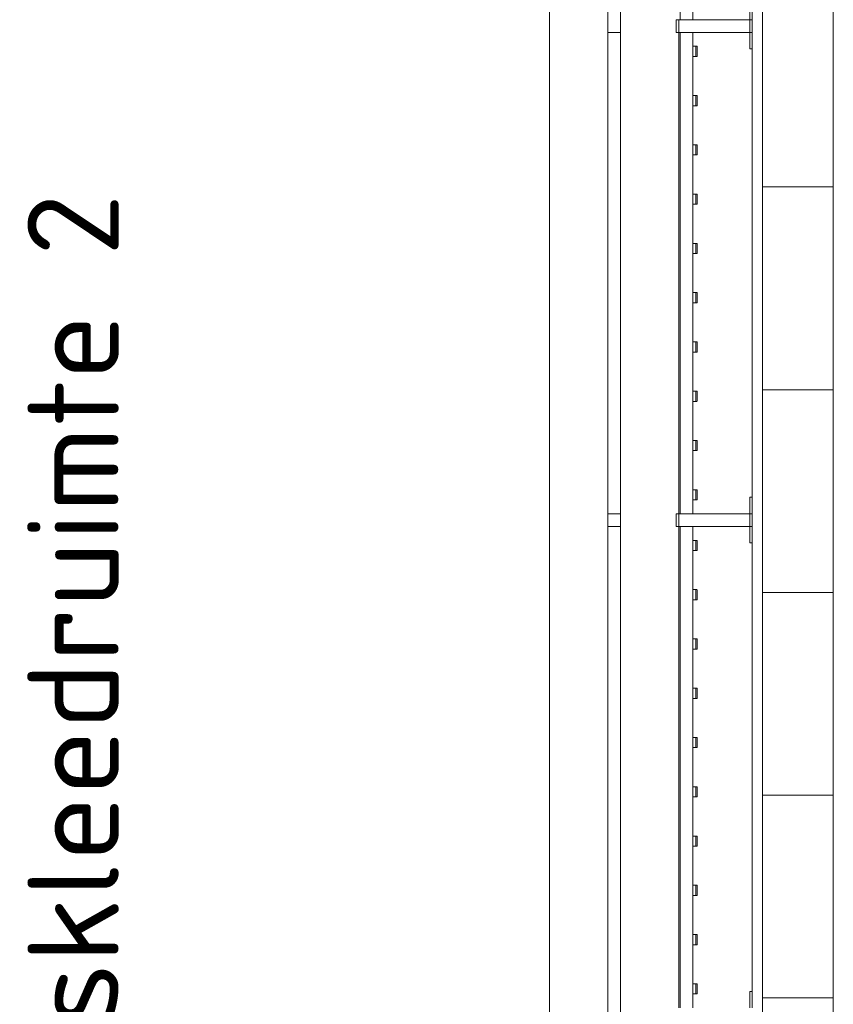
# Model space of a CAD drawing. Header units: millimetres. Extents: x 2016 to 102618, y -16590 to 68005.
# Tile 170 of 256: x 74964 to 76570, y 18237 to 20180. Entities that reach past the tile are written whole.
import ezdxf

# ---------------------------------------------------------------- set-up
doc = ezdxf.new("R2010")
doc.units = ezdxf.units.MM
for name, color, linetype, lineweight in [('A-AREA-IDEN', 2, 'Continuous', 9), ('A-WALL', 113, 'Continuous', 13), ('A-WALL-FNSH', 113, 'Continuous', 25), ('A-WALL-PATT', 111, 'Continuous', 25), ('I-FURN', 30, 'Continuous', 13)]:
    doc.layers.add(name, color=color, linetype=linetype, lineweight=lineweight)
doc.styles.add('ISOCPEUR_2', font='isocpeur.ttf', dxfattribs={"height": 180})

# ---------------------------------------------------------------- blocks, each defined once
blk = doc.blocks.new('79_VCS_FU_zitbank_kleedkamers - 79_VCS_FU_zitbank_kleedkamers-V7-00 Begane grond')
at = {"layer": 'I-FURN'}
for p, q in [((5080, -5.1), (5112.5, -5.1)), ((5112.5, -5), (5112.5, 0)), ((5137.5, 0), (5112.5, 0)), ((5112.5, -145), (5112.5, -5)), ((5137.5, -5), (5112.5, -5)), ((5137.5, 0), (5137.5, -5)), ((5137.5, -5), (5137.5, -145)), ((5137.5, -5.1), (5170, -5.1)), ((5170, -5.1), (5170, 0)), ((6055, 0), (6055, -5.1)), ((6055, -5.1), (6087.5, -5.1)), ((6087.5, -5), (6087.5, 0)), ((6112.5, 0), (6087.5, 0)), ((6087.5, -145), (6087.5, -5)), ((6112.5, -5), (6087.5, -5)), ((6112.5, 0), (6112.5, -5)), ((6112.5, -5), (6112.5, -145)), ((6112.5, -5.1), (6145, -5.1)), ((6145, -5.1), (6145, 0)), ((7030, 0), (7030, -5.1)), ((7030, -5.1), (7062.5, -5.1)), ((5165, -110.5), (5165, -109.5)), ((5165, -110.7), (5165, -116.5)), ((5184, -108.5), (5166, -108.5)), ((5166, -111.5), (5184, -111.5)), ((5185, -109.5), (5185, -110.5)), ((5185, -116.5), (5185, -110.8)), ((5262.2, -110.5), (5262.2, -109.5)), ((5262.2, -110.7), (5262.2, -116.5)), ((5281.3, -108.5), (5263.2, -108.5)), ((5263.2, -111.5), (5281.3, -111.5)), ((5282.2, -109.5), (5282.2, -110.5)), ((5282.2, -116.5), (5282.2, -110.8)), ((5359.4, -110.5), (5359.4, -109.5)), ((5359.4, -110.7), (5359.4, -116.5)), ((5378.5, -108.5), (5360.4, -108.5)), ((5360.4, -111.5), (5378.5, -111.5)), ((5379.4, -109.5), (5379.4, -110.5)), ((5379.4, -116.5), (5379.4, -110.8)), ((5456.7, -110.5), (5456.7, -109.5)), ((5456.7, -110.7), (5456.7, -116.5)), ((5475.7, -108.5), (5457.6, -108.5)), ((5457.7, -111.5), (5475.7, -111.5)), ((5476.7, -109.5), (5476.7, -110.5)), ((5476.7, -116.5), (5476.7, -110.8)), ((5553.9, -110.5), (5553.9, -109.5)), ((5553.9, -110.7), (5553.9, -116.5)), ((5572.9, -108.5), (5554.9, -108.5)), ((5554.9, -111.5), (5572.9, -111.5)), ((5573.9, -109.5), (5573.9, -110.5)), ((5573.9, -116.5), (5573.9, -110.8)), ((5651.1, -110.5), (5651.1, -109.5)), ((5651.1, -110.7), (5651.1, -116.5)), ((5670.1, -108.5), (5652.1, -108.5)), ((5652.1, -111.5), (5670.1, -111.5)), ((5671.1, -109.5), (5671.1, -110.5)), ((5671.1, -116.5), (5671.1, -110.8)), ((5748.3, -110.5), (5748.3, -109.5)), ((5748.3, -110.7), (5748.3, -116.5)), ((5767.4, -108.5), (5749.3, -108.5)), ((5749.3, -111.5), (5767.4, -111.5)), ((5768.3, -109.5), (5768.3, -110.5)), ((5768.3, -116.5), (5768.3, -110.8)), ((5845.6, -110.5), (5845.6, -109.5)), ((5845.6, -110.7), (5845.6, -116.5)), ((5864.6, -108.5), (5846.5, -108.5)), ((5846.6, -111.5), (5864.6, -111.5)), ((5865.6, -109.5), (5865.6, -110.5)), ((5865.6, -116.5), (5865.6, -110.8)), ((5942.8, -110.5), (5942.8, -109.5)), ((5942.8, -110.7), (5942.8, -116.5)), ((5961.8, -108.5), (5943.8, -108.5)), ((5943.8, -111.5), (5961.8, -111.5)), ((5962.8, -109.5), (5962.8, -110.5)), ((5962.8, -116.5), (5962.8, -110.8)), ((6040, -110.5), (6040, -109.5)), ((6040, -110.7), (6040, -116.5)), ((6059, -108.5), (6041, -108.5)), ((6041, -111.5), (6059, -111.5)), ((6060, -109.5), (6060, -110.5)), ((6060, -116.5), (6060, -110.8)), ((6140, -110.5), (6140, -109.5)), ((6140, -110.7), (6140, -116.5)), ((6159, -108.5), (6141, -108.5)), ((6141, -111.5), (6159, -111.5)), ((6160, -109.5), (6160, -110.5)), ((6160, -116.5), (6160, -110.8)), ((6237.2, -110.5), (6237.2, -109.5)), ((6237.2, -110.7), (6237.2, -116.5)), ((6256.3, -108.5), (6238.2, -108.5)), ((6238.2, -111.5), (6256.3, -111.5)), ((6257.2, -109.5), (6257.2, -110.5)), ((6257.2, -116.5), (6257.2, -110.8)), ((6334.4, -110.5), (6334.4, -109.5)), ((6334.4, -110.7), (6334.4, -116.5)), ((6353.5, -108.5), (6335.4, -108.5)), ((6335.4, -111.5), (6353.5, -111.5)), ((6354.4, -109.5), (6354.4, -110.5)), ((6354.4, -116.5), (6354.4, -110.8)), ((6431.7, -110.5), (6431.7, -109.5)), ((6431.7, -110.7), (6431.7, -116.5)), ((6450.7, -108.5), (6432.6, -108.5)), ((6432.7, -111.5), (6450.7, -111.5)), ((6451.7, -109.5), (6451.7, -110.5)), ((6451.7, -116.5), (6451.7, -110.8)), ((6528.9, -110.5), (6528.9, -109.5)), ((6528.9, -110.7), (6528.9, -116.5)), ((6547.9, -108.5), (6529.9, -108.5)), ((6529.9, -111.5), (6547.9, -111.5)), ((6548.9, -109.5), (6548.9, -110.5)), ((6548.9, -116.5), (6548.9, -110.8)), ((6626.1, -110.5), (6626.1, -109.5)), ((6626.1, -110.7), (6626.1, -116.5)), ((6645.1, -108.5), (6627.1, -108.5)), ((6627.1, -111.5), (6645.1, -111.5)), ((6646.1, -109.5), (6646.1, -110.5)), ((6646.1, -116.5), (6646.1, -110.8)), ((6723.3, -110.5), (6723.3, -109.5)), ((6723.3, -110.7), (6723.3, -116.5)), ((6742.4, -108.5), (6724.3, -108.5)), ((6724.3, -111.5), (6742.4, -111.5)), ((6743.3, -109.5), (6743.3, -110.5)), ((6743.3, -116.5), (6743.3, -110.8)), ((6820.6, -110.5), (6820.6, -109.5)), ((6820.6, -110.7), (6820.6, -116.5)), ((6839.6, -108.5), (6821.5, -108.5)), ((6821.6, -111.5), (6839.6, -111.5)), ((6840.6, -109.5), (6840.6, -110.5)), ((6840.6, -116.5), (6840.6, -110.8)), ((6917.8, -110.5), (6917.8, -109.5)), ((6917.8, -110.7), (6917.8, -116.5)), ((6936.8, -108.5), (6918.8, -108.5)), ((6918.8, -111.5), (6936.8, -111.5)), ((6937.8, -109.5), (6937.8, -110.5)), ((6937.8, -116.5), (6937.8, -110.8)), ((7015, -110.5), (7015, -109.5)), ((7015, -110.7), (7015, -116.5)), ((7034, -108.5), (7016, -108.5)), ((7016, -111.5), (7034, -111.5)), ((7035, -109.5), (7035, -110.5)), ((7035, -116.5), (7035, -110.8)), ((4162.5, -117.5), (5112.5, -117.5)), ((5137.5, -117.5), (6087.5, -117.5)), ((6112.5, -117.5), (7062.5, -117.5)), ((5112.5, -142.5), (4162.5, -142.5)), ((5112.5, -150), (5112.5, -145)), ((5137.5, -145), (5112.5, -145)), ((5137.5, -145), (5112.5, -145)), ((5137.5, -150), (5112.5, -150)), ((6087.5, -142.5), (5137.5, -142.5)), ((5137.5, -145), (5137.5, -150)), ((6087.5, -145), (5137.5, -145)), ((6087.5, -150), (6087.5, -145)), ((6112.5, -145), (6087.5, -145)), ((6112.5, -145), (6087.5, -145)), ((6112.5, -150), (6087.5, -150)), ((7062.5, -142.5), (6112.5, -142.5)), ((6112.5, -145), (6112.5, -150)), ((7062.5, -145), (6112.5, -145)), ((50, -260), (8250, -260)), ((5137.5, -259.6), (5137.5, -285.2)), ((6087.5, -285.2), (6087.5, -259.7)), ((6112.5, -259.7), (6112.5, -285.2)), ((8250, -285), (50, -285)), ((50, -400), (8250, -400))]:
    blk.add_line(p, q, dxfattribs=at)
at = {"layer": 'I-FURN', "flags": 128}
for points in [[(5165, -117.5), (5165, -117.4), (5165, -117.3), (5165, -117.2), (5165, -117.1), (5165, -117), (5165, -117), (5165, -116.9), (5165, -116.8), (5165, -116.7), (5165, -116.6), (5165, -116.5), (5165, -116.4), (5165, -116.3), (5165, -116.3), (5165, -116.2), (5165, -116.1), (5165, -116), (5165, -116), (5165, -115.9), (5165, -115.8), (5165, -115.8), (5165, -115.7), (5165, -115.7)], [(5185, -115.7), (5185, -115.7), (5185, -115.8), (5185, -115.8), (5185, -115.9), (5185, -116), (5185, -116.1), (5185, -116.1), (5185, -116.2), (5185, -116.3), (5185, -116.4), (5185, -116.4), (5185, -116.5), (5185, -116.6), (5185, -116.7), (5185, -116.8), (5185, -116.9), (5185, -117), (5185, -117.1), (5185, -117.2), (5185, -117.3), (5185, -117.4), (5185, -117.5)], [(5262.2, -117.5), (5262.2, -117.4), (5262.2, -117.3), (5262.2, -117.2), (5262.2, -117.1), (5262.2, -117), (5262.2, -117), (5262.2, -116.9), (5262.2, -116.8), (5262.2, -116.7), (5262.2, -116.6), (5262.2, -116.5), (5262.2, -116.4), (5262.2, -116.3), (5262.2, -116.3), (5262.2, -116.2), (5262.2, -116.1), (5262.2, -116), (5262.2, -116), (5262.2, -115.9), (5262.2, -115.8), (5262.2, -115.8), (5262.2, -115.7), (5262.2, -115.7)], [(5282.2, -115.7), (5282.2, -115.7), (5282.2, -115.8), (5282.2, -115.8), (5282.2, -115.9), (5282.2, -116), (5282.2, -116.1), (5282.2, -116.1), (5282.2, -116.2), (5282.2, -116.3), (5282.2, -116.4), (5282.2, -116.4), (5282.2, -116.5), (5282.2, -116.6), (5282.2, -116.7), (5282.2, -116.8), (5282.2, -116.9), (5282.2, -117), (5282.2, -117.1), (5282.2, -117.2), (5282.2, -117.3), (5282.2, -117.4), (5282.2, -117.5)], [(5359.4, -117.5), (5359.4, -117.4), (5359.4, -117.3), (5359.4, -117.2), (5359.4, -117.1), (5359.4, -117), (5359.4, -117), (5359.4, -116.9), (5359.4, -116.8), (5359.4, -116.7), (5359.4, -116.6), (5359.4, -116.5), (5359.4, -116.4), (5359.4, -116.3), (5359.4, -116.3), (5359.4, -116.2), (5359.4, -116.1), (5359.4, -116), (5359.4, -116), (5359.4, -115.9), (5359.4, -115.8), (5359.4, -115.8), (5359.4, -115.7), (5359.4, -115.7)], [(5379.4, -115.7), (5379.4, -115.7), (5379.4, -115.8), (5379.4, -115.8), (5379.4, -115.9), (5379.4, -116), (5379.4, -116.1), (5379.4, -116.1), (5379.4, -116.2), (5379.4, -116.3), (5379.4, -116.4), (5379.4, -116.4), (5379.4, -116.5), (5379.4, -116.6), (5379.4, -116.7), (5379.4, -116.8), (5379.4, -116.9), (5379.4, -117), (5379.4, -117.1), (5379.4, -117.2), (5379.4, -117.3), (5379.4, -117.4), (5379.4, -117.5)], [(5456.7, -117.5), (5456.7, -117.4), (5456.7, -117.3), (5456.7, -117.2), (5456.7, -117.1), (5456.7, -117), (5456.7, -117), (5456.7, -116.9), (5456.7, -116.8), (5456.7, -116.7), (5456.7, -116.6), (5456.7, -116.5), (5456.7, -116.4), (5456.7, -116.3), (5456.7, -116.3), (5456.7, -116.2), (5456.7, -116.1), (5456.7, -116), (5456.7, -116), (5456.7, -115.9), (5456.7, -115.8), (5456.7, -115.8), (5456.7, -115.7), (5456.7, -115.7)], [(5476.7, -115.7), (5476.7, -115.7), (5476.7, -115.8), (5476.7, -115.8), (5476.7, -115.9), (5476.7, -116), (5476.7, -116.1), (5476.7, -116.1), (5476.7, -116.2), (5476.7, -116.3), (5476.7, -116.4), (5476.7, -116.4), (5476.7, -116.5), (5476.7, -116.6), (5476.7, -116.7), (5476.7, -116.8), (5476.7, -116.9), (5476.7, -117), (5476.7, -117.1), (5476.7, -117.2), (5476.7, -117.3), (5476.7, -117.4), (5476.7, -117.5)], [(5553.9, -117.5), (5553.9, -117.4), (5553.9, -117.3), (5553.9, -117.2), (5553.9, -117.1), (5553.9, -117), (5553.9, -117), (5553.9, -116.9), (5553.9, -116.8), (5553.9, -116.7), (5553.9, -116.6), (5553.9, -116.5), (5553.9, -116.4), (5553.9, -116.3), (5553.9, -116.3), (5553.9, -116.2), (5553.9, -116.1), (5553.9, -116), (5553.9, -116), (5553.9, -115.9), (5553.9, -115.8), (5553.9, -115.8), (5553.9, -115.7), (5553.9, -115.7)], [(5573.9, -115.7), (5573.9, -115.7), (5573.9, -115.8), (5573.9, -115.8), (5573.9, -115.9), (5573.9, -116), (5573.9, -116.1), (5573.9, -116.1), (5573.9, -116.2), (5573.9, -116.3), (5573.9, -116.4), (5573.9, -116.4), (5573.9, -116.5), (5573.9, -116.6), (5573.9, -116.7), (5573.9, -116.8), (5573.9, -116.9), (5573.9, -117), (5573.9, -117.1), (5573.9, -117.2), (5573.9, -117.3), (5573.9, -117.4), (5573.9, -117.5)], [(5651.1, -117.5), (5651.1, -117.4), (5651.1, -117.3), (5651.1, -117.2), (5651.1, -117.1), (5651.1, -117), (5651.1, -117), (5651.1, -116.9), (5651.1, -116.8), (5651.1, -116.7), (5651.1, -116.6), (5651.1, -116.5), (5651.1, -116.4), (5651.1, -116.3), (5651.1, -116.3), (5651.1, -116.2), (5651.1, -116.1), (5651.1, -116), (5651.1, -116), (5651.1, -115.9), (5651.1, -115.8), (5651.1, -115.8), (5651.1, -115.7), (5651.1, -115.7)], [(5671.1, -115.7), (5671.1, -115.7), (5671.1, -115.8), (5671.1, -115.8), (5671.1, -115.9), (5671.1, -116), (5671.1, -116.1), (5671.1, -116.1), (5671.1, -116.2), (5671.1, -116.3), (5671.1, -116.4), (5671.1, -116.4), (5671.1, -116.5), (5671.1, -116.6), (5671.1, -116.7), (5671.1, -116.8), (5671.1, -116.9), (5671.1, -117), (5671.1, -117.1), (5671.1, -117.2), (5671.1, -117.3), (5671.1, -117.4), (5671.1, -117.5)], [(5748.3, -117.5), (5748.3, -117.4), (5748.3, -117.3), (5748.3, -117.2), (5748.3, -117.1), (5748.3, -117), (5748.3, -117), (5748.3, -116.9), (5748.3, -116.8), (5748.3, -116.7), (5748.3, -116.6), (5748.3, -116.5), (5748.3, -116.4), (5748.3, -116.3), (5748.3, -116.3), (5748.3, -116.2), (5748.3, -116.1), (5748.3, -116), (5748.3, -116), (5748.3, -115.9), (5748.3, -115.8), (5748.3, -115.8), (5748.3, -115.7), (5748.3, -115.7)], [(5768.3, -115.7), (5768.3, -115.7), (5768.3, -115.8), (5768.3, -115.8), (5768.3, -115.9), (5768.3, -116), (5768.3, -116.1), (5768.3, -116.1), (5768.3, -116.2), (5768.3, -116.3), (5768.3, -116.4), (5768.3, -116.4), (5768.3, -116.5), (5768.3, -116.6), (5768.3, -116.7), (5768.3, -116.8), (5768.3, -116.9), (5768.3, -117), (5768.3, -117.1), (5768.3, -117.2), (5768.3, -117.3), (5768.3, -117.4), (5768.3, -117.5)], [(5845.6, -117.5), (5845.6, -117.4), (5845.6, -117.3), (5845.6, -117.2), (5845.6, -117.1), (5845.6, -117), (5845.6, -117), (5845.6, -116.9), (5845.6, -116.8), (5845.6, -116.7), (5845.6, -116.6), (5845.6, -116.5), (5845.6, -116.4), (5845.6, -116.3), (5845.6, -116.3), (5845.6, -116.2), (5845.6, -116.1), (5845.6, -116), (5845.6, -116), (5845.6, -115.9), (5845.6, -115.8), (5845.6, -115.8), (5845.6, -115.7), (5845.6, -115.7)], [(5865.6, -115.7), (5865.6, -115.7), (5865.6, -115.8), (5865.6, -115.8), (5865.6, -115.9), (5865.6, -116), (5865.6, -116.1), (5865.6, -116.1), (5865.6, -116.2), (5865.6, -116.3), (5865.6, -116.4), (5865.6, -116.4), (5865.6, -116.5), (5865.6, -116.6), (5865.6, -116.7), (5865.6, -116.8), (5865.6, -116.9), (5865.6, -117), (5865.6, -117.1), (5865.6, -117.2), (5865.6, -117.3), (5865.6, -117.4), (5865.6, -117.5)], [(5942.8, -117.5), (5942.8, -117.4), (5942.8, -117.3), (5942.8, -117.2), (5942.8, -117.1), (5942.8, -117), (5942.8, -117), (5942.8, -116.9), (5942.8, -116.8), (5942.8, -116.7), (5942.8, -116.6), (5942.8, -116.5), (5942.8, -116.4), (5942.8, -116.3), (5942.8, -116.3), (5942.8, -116.2), (5942.8, -116.1), (5942.8, -116), (5942.8, -116), (5942.8, -115.9), (5942.8, -115.8), (5942.8, -115.8), (5942.8, -115.7), (5942.8, -115.7)], [(5962.8, -115.7), (5962.8, -115.7), (5962.8, -115.8), (5962.8, -115.8), (5962.8, -115.9), (5962.8, -116), (5962.8, -116.1), (5962.8, -116.1), (5962.8, -116.2), (5962.8, -116.3), (5962.8, -116.4), (5962.8, -116.4), (5962.8, -116.5), (5962.8, -116.6), (5962.8, -116.7), (5962.8, -116.8), (5962.8, -116.9), (5962.8, -117), (5962.8, -117.1), (5962.8, -117.2), (5962.8, -117.3), (5962.8, -117.4), (5962.8, -117.5)], [(6040, -117.5), (6040, -117.4), (6040, -117.3), (6040, -117.2), (6040, -117.1), (6040, -117), (6040, -117), (6040, -116.9), (6040, -116.8), (6040, -116.7), (6040, -116.6), (6040, -116.5), (6040, -116.4), (6040, -116.3), (6040, -116.3), (6040, -116.2), (6040, -116.1), (6040, -116), (6040, -116), (6040, -115.9), (6040, -115.8), (6040, -115.8), (6040, -115.7), (6040, -115.7)], [(6060, -115.7), (6060, -115.7), (6060, -115.8), (6060, -115.8), (6060, -115.9), (6060, -116), (6060, -116.1), (6060, -116.1), (6060, -116.2), (6060, -116.3), (6060, -116.4), (6060, -116.4), (6060, -116.5), (6060, -116.6), (6060, -116.7), (6060, -116.8), (6060, -116.9), (6060, -117), (6060, -117.1), (6060, -117.2), (6060, -117.3), (6060, -117.4), (6060, -117.5)], [(6140, -117.5), (6140, -117.4), (6140, -117.3), (6140, -117.2), (6140, -117.1), (6140, -117), (6140, -117), (6140, -116.9), (6140, -116.8), (6140, -116.7), (6140, -116.6), (6140, -116.5), (6140, -116.4), (6140, -116.3), (6140, -116.3), (6140, -116.2), (6140, -116.1), (6140, -116), (6140, -116), (6140, -115.9), (6140, -115.8), (6140, -115.8), (6140, -115.7), (6140, -115.7)], [(6160, -115.7), (6160, -115.7), (6160, -115.8), (6160, -115.8), (6160, -115.9), (6160, -116), (6160, -116.1), (6160, -116.1), (6160, -116.2), (6160, -116.3), (6160, -116.4), (6160, -116.4), (6160, -116.5), (6160, -116.6), (6160, -116.7), (6160, -116.8), (6160, -116.9), (6160, -117), (6160, -117.1), (6160, -117.2), (6160, -117.3), (6160, -117.4), (6160, -117.5)], [(6237.2, -117.5), (6237.2, -117.4), (6237.2, -117.3), (6237.2, -117.2), (6237.2, -117.1), (6237.2, -117), (6237.2, -117), (6237.2, -116.9), (6237.2, -116.8), (6237.2, -116.7), (6237.2, -116.6), (6237.2, -116.5), (6237.2, -116.4), (6237.2, -116.3), (6237.2, -116.3), (6237.2, -116.2), (6237.2, -116.1), (6237.2, -116), (6237.2, -116), (6237.2, -115.9), (6237.2, -115.8), (6237.2, -115.8), (6237.2, -115.7), (6237.2, -115.7)], [(6257.2, -115.7), (6257.2, -115.7), (6257.2, -115.8), (6257.2, -115.8), (6257.2, -115.9), (6257.2, -116), (6257.2, -116.1), (6257.2, -116.1), (6257.2, -116.2), (6257.2, -116.3), (6257.2, -116.4), (6257.2, -116.4), (6257.2, -116.5), (6257.2, -116.6), (6257.2, -116.7), (6257.2, -116.8), (6257.2, -116.9), (6257.2, -117), (6257.2, -117.1), (6257.2, -117.2), (6257.2, -117.3), (6257.2, -117.4), (6257.2, -117.5)], [(6334.4, -117.5), (6334.4, -117.4), (6334.4, -117.3), (6334.4, -117.2), (6334.4, -117.1), (6334.4, -117), (6334.4, -117), (6334.4, -116.9), (6334.4, -116.8), (6334.4, -116.7), (6334.4, -116.6), (6334.4, -116.5), (6334.4, -116.4), (6334.4, -116.3), (6334.4, -116.3), (6334.4, -116.2), (6334.4, -116.1), (6334.4, -116), (6334.4, -116), (6334.4, -115.9), (6334.4, -115.8), (6334.4, -115.8), (6334.4, -115.7), (6334.4, -115.7)], [(6354.4, -115.7), (6354.4, -115.7), (6354.4, -115.8), (6354.4, -115.8), (6354.4, -115.9), (6354.4, -116), (6354.4, -116.1), (6354.4, -116.1), (6354.4, -116.2), (6354.4, -116.3), (6354.4, -116.4), (6354.4, -116.4), (6354.4, -116.5), (6354.4, -116.6), (6354.4, -116.7), (6354.4, -116.8), (6354.4, -116.9), (6354.4, -117), (6354.4, -117.1), (6354.4, -117.2), (6354.4, -117.3), (6354.4, -117.4), (6354.4, -117.5)], [(6431.7, -117.5), (6431.7, -117.4), (6431.7, -117.3), (6431.7, -117.2), (6431.7, -117.1), (6431.7, -117), (6431.7, -117), (6431.7, -116.9), (6431.7, -116.8), (6431.7, -116.7), (6431.7, -116.6), (6431.7, -116.5), (6431.7, -116.4), (6431.7, -116.3), (6431.7, -116.3), (6431.7, -116.2), (6431.7, -116.1), (6431.7, -116), (6431.7, -116), (6431.7, -115.9), (6431.7, -115.8), (6431.7, -115.8), (6431.7, -115.7), (6431.7, -115.7)], [(6451.7, -115.7), (6451.7, -115.7), (6451.7, -115.8), (6451.7, -115.8), (6451.7, -115.9), (6451.7, -116), (6451.7, -116.1), (6451.7, -116.1), (6451.7, -116.2), (6451.7, -116.3), (6451.7, -116.4), (6451.7, -116.4), (6451.7, -116.5), (6451.7, -116.6), (6451.7, -116.7), (6451.7, -116.8), (6451.7, -116.9), (6451.7, -117), (6451.7, -117.1), (6451.7, -117.2), (6451.7, -117.3), (6451.7, -117.4), (6451.7, -117.5)], [(6528.9, -117.5), (6528.9, -117.4), (6528.9, -117.3), (6528.9, -117.2), (6528.9, -117.1), (6528.9, -117), (6528.9, -117), (6528.9, -116.9), (6528.9, -116.8), (6528.9, -116.7), (6528.9, -116.6), (6528.9, -116.5), (6528.9, -116.4), (6528.9, -116.3), (6528.9, -116.3), (6528.9, -116.2), (6528.9, -116.1), (6528.9, -116), (6528.9, -116), (6528.9, -115.9), (6528.9, -115.8), (6528.9, -115.8), (6528.9, -115.7), (6528.9, -115.7)], [(6548.9, -115.7), (6548.9, -115.7), (6548.9, -115.8), (6548.9, -115.8), (6548.9, -115.9), (6548.9, -116), (6548.9, -116.1), (6548.9, -116.1), (6548.9, -116.2), (6548.9, -116.3), (6548.9, -116.4), (6548.9, -116.4), (6548.9, -116.5), (6548.9, -116.6), (6548.9, -116.7), (6548.9, -116.8), (6548.9, -116.9), (6548.9, -117), (6548.9, -117.1), (6548.9, -117.2), (6548.9, -117.3), (6548.9, -117.4), (6548.9, -117.5)], [(6626.1, -117.5), (6626.1, -117.4), (6626.1, -117.3), (6626.1, -117.2), (6626.1, -117.1), (6626.1, -117), (6626.1, -117), (6626.1, -116.9), (6626.1, -116.8), (6626.1, -116.7), (6626.1, -116.6), (6626.1, -116.5), (6626.1, -116.4), (6626.1, -116.3), (6626.1, -116.3), (6626.1, -116.2), (6626.1, -116.1), (6626.1, -116), (6626.1, -116), (6626.1, -115.9), (6626.1, -115.8), (6626.1, -115.8), (6626.1, -115.7), (6626.1, -115.7)], [(6646.1, -115.7), (6646.1, -115.7), (6646.1, -115.8), (6646.1, -115.8), (6646.1, -115.9), (6646.1, -116), (6646.1, -116.1), (6646.1, -116.1), (6646.1, -116.2), (6646.1, -116.3), (6646.1, -116.4), (6646.1, -116.4), (6646.1, -116.5), (6646.1, -116.6), (6646.1, -116.7), (6646.1, -116.8), (6646.1, -116.9), (6646.1, -117), (6646.1, -117.1), (6646.1, -117.2), (6646.1, -117.3), (6646.1, -117.4), (6646.1, -117.5)], [(6723.3, -117.5), (6723.3, -117.4), (6723.3, -117.3), (6723.3, -117.2), (6723.3, -117.1), (6723.3, -117), (6723.3, -117), (6723.3, -116.9), (6723.3, -116.8), (6723.3, -116.7), (6723.3, -116.6), (6723.3, -116.5), (6723.3, -116.4), (6723.3, -116.3), (6723.3, -116.3), (6723.3, -116.2), (6723.3, -116.1), (6723.3, -116), (6723.3, -116), (6723.3, -115.9), (6723.3, -115.8), (6723.3, -115.8), (6723.3, -115.7), (6723.3, -115.7)], [(6743.3, -115.7), (6743.3, -115.7), (6743.3, -115.8), (6743.3, -115.8), (6743.3, -115.9), (6743.3, -116), (6743.3, -116.1), (6743.3, -116.1), (6743.3, -116.2), (6743.3, -116.3), (6743.3, -116.4), (6743.3, -116.4), (6743.3, -116.5), (6743.3, -116.6), (6743.3, -116.7), (6743.3, -116.8), (6743.3, -116.9), (6743.3, -117), (6743.3, -117.1), (6743.3, -117.2), (6743.3, -117.3), (6743.3, -117.4), (6743.3, -117.5)], [(6820.6, -117.5), (6820.6, -117.4), (6820.6, -117.3), (6820.6, -117.2), (6820.6, -117.1), (6820.6, -117), (6820.6, -117), (6820.6, -116.9), (6820.6, -116.8), (6820.6, -116.7), (6820.6, -116.6), (6820.6, -116.5), (6820.6, -116.4), (6820.6, -116.3), (6820.6, -116.3), (6820.6, -116.2), (6820.6, -116.1), (6820.6, -116), (6820.6, -116), (6820.6, -115.9), (6820.6, -115.8), (6820.6, -115.8), (6820.6, -115.7), (6820.6, -115.7)], [(6840.6, -115.7), (6840.6, -115.7), (6840.6, -115.8), (6840.6, -115.8), (6840.6, -115.9), (6840.6, -116), (6840.6, -116.1), (6840.6, -116.1), (6840.6, -116.2), (6840.6, -116.3), (6840.6, -116.4), (6840.6, -116.4), (6840.6, -116.5), (6840.6, -116.6), (6840.6, -116.7), (6840.6, -116.8), (6840.6, -116.9), (6840.6, -117), (6840.6, -117.1), (6840.6, -117.2), (6840.6, -117.3), (6840.6, -117.4), (6840.6, -117.5)], [(6917.8, -117.5), (6917.8, -117.4), (6917.8, -117.3), (6917.8, -117.2), (6917.8, -117.1), (6917.8, -117), (6917.8, -117), (6917.8, -116.9), (6917.8, -116.8), (6917.8, -116.7), (6917.8, -116.6), (6917.8, -116.5), (6917.8, -116.4), (6917.8, -116.3), (6917.8, -116.3), (6917.8, -116.2), (6917.8, -116.1), (6917.8, -116), (6917.8, -116), (6917.8, -115.9), (6917.8, -115.8), (6917.8, -115.8), (6917.8, -115.7), (6917.8, -115.7)], [(6937.8, -115.7), (6937.8, -115.7), (6937.8, -115.8), (6937.8, -115.8), (6937.8, -115.9), (6937.8, -116), (6937.8, -116.1), (6937.8, -116.1), (6937.8, -116.2), (6937.8, -116.3), (6937.8, -116.4), (6937.8, -116.4), (6937.8, -116.5), (6937.8, -116.6), (6937.8, -116.7), (6937.8, -116.8), (6937.8, -116.9), (6937.8, -117), (6937.8, -117.1), (6937.8, -117.2), (6937.8, -117.3), (6937.8, -117.4), (6937.8, -117.5)], [(7015, -117.5), (7015, -117.4), (7015, -117.3), (7015, -117.2), (7015, -117.1), (7015, -117), (7015, -117), (7015, -116.9), (7015, -116.8), (7015, -116.7), (7015, -116.6), (7015, -116.5), (7015, -116.4), (7015, -116.3), (7015, -116.3), (7015, -116.2), (7015, -116.1), (7015, -116), (7015, -116), (7015, -115.9), (7015, -115.8), (7015, -115.8), (7015, -115.7), (7015, -115.7)], [(7035, -115.7), (7035, -115.7), (7035, -115.8), (7035, -115.8), (7035, -115.9), (7035, -116), (7035, -116.1), (7035, -116.1), (7035, -116.2), (7035, -116.3), (7035, -116.4), (7035, -116.4), (7035, -116.5), (7035, -116.6), (7035, -116.7), (7035, -116.8), (7035, -116.9), (7035, -117), (7035, -117.1), (7035, -117.2), (7035, -117.3), (7035, -117.4), (7035, -117.5)]]:
    blk.add_lwpolyline(points, dxfattribs=at)
at = {"layer": 'I-FURN'}
for centre, radius, start, end in [((5166, -109.5), 0.978, 90, 180), ((5166, -110.5), 1, 180, 270), ((5184, -109.5), 0.966, 0, 90), ((5184, -110.5), 0.962, 270, 360), ((5263.2, -109.5), 0.978, 90, 180), ((5263.2, -110.5), 1, 180, 270), ((5281.3, -109.5), 0.966, 0, 90), ((5281.3, -110.5), 0.962, 270, 360), ((5360.4, -109.5), 0.978, 90, 180), ((5360.4, -110.5), 1, 180, 270), ((5378.5, -109.5), 0.966, 0, 90), ((5378.5, -110.5), 0.962, 270, 360), ((5457.6, -109.5), 0.978, 90, 180), ((5457.7, -110.5), 1, 180, 270), ((5475.7, -109.5), 0.966, 0, 90), ((5475.7, -110.5), 0.962, 270, 360), ((5554.9, -109.5), 0.978, 90, 180), ((5554.9, -110.5), 1, 180, 270), ((5572.9, -109.5), 0.966, 0, 90), ((5572.9, -110.5), 0.962, 270, 360), ((5652.1, -109.5), 0.978, 90, 180), ((5652.1, -110.5), 1, 180, 270), ((5670.1, -109.5), 0.966, 0, 90), ((5670.1, -110.5), 0.962, 270, 360), ((5749.3, -109.5), 0.978, 90, 180), ((5749.3, -110.5), 1, 180, 270), ((5767.4, -109.5), 0.966, 0, 90), ((5767.4, -110.5), 0.962, 270, 360), ((5846.5, -109.5), 0.978, 90, 180), ((5846.6, -110.5), 1, 180, 270), ((5864.6, -109.5), 0.966, 0, 90), ((5864.6, -110.5), 0.962, 270, 360), ((5943.8, -109.5), 0.978, 90, 180), ((5943.8, -110.5), 1, 180, 270), ((5961.8, -109.5), 0.966, 0, 90), ((5961.8, -110.5), 0.962, 270, 360), ((6041, -109.5), 0.978, 90, 180), ((6041, -110.5), 1, 180, 270), ((6059, -109.5), 0.966, 0, 90), ((6059, -110.5), 0.962, 270, 360), ((6141, -109.5), 0.978, 90, 180), ((6141, -110.5), 1, 180, 270), ((6159, -109.5), 0.966, 0, 90), ((6159, -110.5), 0.962, 270, 360), ((6238.2, -109.5), 0.978, 90, 180), ((6238.2, -110.5), 1, 180, 270), ((6256.3, -109.5), 0.966, 0, 90), ((6256.3, -110.5), 0.962, 270, 360), ((6335.4, -109.5), 0.978, 90, 180), ((6335.4, -110.5), 1, 180, 270), ((6353.5, -109.5), 0.966, 0, 90), ((6353.5, -110.5), 0.962, 270, 360), ((6432.6, -109.5), 0.978, 90, 180), ((6432.7, -110.5), 1, 180, 270), ((6450.7, -109.5), 0.966, 0, 90), ((6450.7, -110.5), 0.962, 270, 360), ((6529.9, -109.5), 0.978, 90, 180), ((6529.9, -110.5), 1, 180, 270), ((6547.9, -109.5), 0.966, 0, 90), ((6547.9, -110.5), 0.962, 270, 360), ((6627.1, -109.5), 0.978, 90, 180), ((6627.1, -110.5), 1, 180, 270), ((6645.1, -109.5), 0.966, 0, 90), ((6645.1, -110.5), 0.962, 270, 360), ((6724.3, -109.5), 0.978, 90, 180), ((6724.3, -110.5), 1, 180, 270), ((6742.4, -109.5), 0.966, 0, 90), ((6742.4, -110.5), 0.962, 270, 360), ((6821.5, -109.5), 0.978, 90, 180), ((6821.6, -110.5), 1, 180, 270), ((6839.6, -109.5), 0.966, 0, 90), ((6839.6, -110.5), 0.962, 270, 360), ((6918.8, -109.5), 0.978, 90, 180), ((6918.8, -110.5), 1, 180, 270), ((6936.8, -109.5), 0.966, 0, 90), ((6936.8, -110.5), 0.962, 270, 360), ((7016, -109.5), 0.978, 90, 180), ((7016, -110.5), 1, 180, 270), ((7034, -109.5), 0.966, 0, 90), ((7034, -110.5), 0.962, 270, 360)]:
    blk.add_arc(centre, radius, start, end, dxfattribs=at)
for centre, major_axis, start_param, end_param in [((5166, -109.5), (0.978, 0), 1.570796, 3.140513), ((5166, -110.5), (1, 0), 3.142593, 4.712389), ((5184, -109.5), (0.966, 0), 0.001117, 1.570796), ((5184, -110.5), (0.962, 0), 4.712389, 6.282063), ((5263.2, -109.5), (0.978, 0), 1.570796, 3.140513), ((5263.2, -110.5), (-1, 0), 0.001, 1.570796), ((5281.3, -109.5), (0.966, 0), 0.001117, 1.570796), ((5281.3, -110.5), (0.962, 0), 4.712389, 6.282063), ((5360.4, -109.5), (0.978, 0), 1.570796, 3.140513), ((5360.4, -110.5), (-1, 0), 0.001, 1.570796), ((5378.5, -109.5), (0.966, 0), 0.001117, 1.570796), ((5378.5, -110.5), (0.962, 0), 4.712389, 6.282063), ((5457.6, -109.5), (0.978, 0), 1.570796, 3.140513), ((5457.7, -110.5), (-1, 0), 0.001, 1.570796), ((5475.7, -109.5), (0.966, 0), 0.001117, 1.570796), ((5475.7, -110.5), (0.962, 0), 4.712389, 6.282063), ((5554.9, -109.5), (0.978, 0), 1.570796, 3.140513), ((5554.9, -110.5), (1, 0), 3.142593, 4.712389), ((5572.9, -109.5), (0.966, 0), 0.001117, 1.570796), ((5572.9, -110.5), (0.962, 0), 4.712389, 6.282063), ((5652.1, -109.5), (0.978, 0), 1.570796, 3.140513), ((5652.1, -110.5), (1, 0), 3.142593, 4.712389), ((5670.1, -109.5), (0.966, 0), 0.001117, 1.570796), ((5670.1, -110.5), (0.962, 0), 4.712389, 6.282063), ((5749.3, -109.5), (0.978, 0), 1.570796, 3.140513), ((5749.3, -110.5), (-1, 0), 0.001, 1.570796), ((5767.4, -109.5), (0.966, 0), 0.001117, 1.570796), ((5767.4, -110.5), (0.962, 0), 4.712389, 6.282063), ((5846.5, -109.5), (0.978, 0), 1.570796, 3.140513), ((5846.6, -110.5), (-1, 0), 0.001, 1.570796), ((5864.6, -109.5), (0.966, 0), 0.001117, 1.570796), ((5864.6, -110.5), (0.962, 0), 4.712389, 6.282063), ((5943.8, -109.5), (0.978, 0), 1.570796, 3.140513), ((5943.8, -110.5), (-1, 0), 0.001, 1.570796), ((5961.8, -109.5), (-0.966, 0), 3.14271, 4.712389), ((5961.8, -110.5), (0.962, 0), 4.712389, 6.282063), ((6041, -109.5), (0.978, 0), 1.570796, 3.140513), ((6041, -110.5), (-1, 0), 0.001, 1.570796), ((6059, -109.5), (0.966, 0), 0.001117, 1.570796), ((6059, -110.5), (0.962, 0), 4.712389, 6.282063), ((6141, -109.5), (0.978, 0), 1.570796, 3.140513), ((6141, -110.5), (-1, 0), 0.001, 1.570796), ((6159, -109.5), (0.966, 0), 0.001117, 1.570796), ((6159, -110.5), (0.962, 0), 4.712389, 6.282063), ((6238.2, -109.5), (0.978, 0), 1.570796, 3.140513), ((6238.2, -110.5), (1, 0), 3.142593, 4.712389), ((6256.3, -109.5), (0.966, 0), 0.001117, 1.570796), ((6256.3, -110.5), (0.962, 0), 4.712389, 6.282063), ((6335.4, -109.5), (0.978, 0), 1.570796, 3.140513), ((6335.4, -110.5), (-1, 0), 0.001, 1.570796), ((6353.5, -109.5), (0.966, 0), 0.001117, 1.570796), ((6353.5, -110.5), (0.962, 0), 4.712389, 6.282063), ((6432.6, -109.5), (0.978, 0), 1.570796, 3.140513), ((6432.7, -110.5), (-1, 0), 0.001, 1.570796), ((6450.7, -109.5), (0.966, 0), 0.001117, 1.570796), ((6450.7, -110.5), (0.962, 0), 4.712389, 6.282063), ((6529.9, -109.5), (0.978, 0), 1.570796, 3.140513), ((6529.9, -110.5), (-1, 0), 0.001, 1.570796), ((6547.9, -109.5), (0.966, 0), 0.001117, 1.570796), ((6547.9, -110.5), (0.962, 0), 4.712389, 6.282063), ((6627.1, -109.5), (0.978, 0), 1.570796, 3.140513), ((6627.1, -110.5), (-1, 0), 0.001, 1.570796), ((6645.1, -109.5), (-0.966, 0), 3.14271, 4.712389), ((6645.1, -110.5), (0.962, 0), 4.712389, 6.282063), ((6724.3, -109.5), (0.978, 0), 1.570796, 3.140513), ((6724.3, -110.5), (-1, 0), 0.001, 1.570796), ((6742.4, -109.5), (0.966, 0), 0.001117, 1.570796), ((6742.4, -110.5), (0.962, 0), 4.712389, 6.282063), ((6821.5, -109.5), (0.978, 0), 1.570796, 3.140513), ((6821.6, -110.5), (-1, 0), 0.001, 1.570796), ((6839.6, -109.5), (0.966, 0), 0.001117, 1.570796), ((6839.6, -110.5), (0.962, 0), 4.712389, 6.282063), ((6918.8, -109.5), (0.978, 0), 1.570796, 3.140513), ((6918.8, -110.5), (-1, 0), 0.001, 1.570796), ((6936.8, -109.5), (0.966, 0), 0.001117, 1.570796), ((6936.8, -110.5), (0.962, 0), 4.712389, 6.282063), ((7016, -109.5), (0.978, 0), 1.570796, 3.140513), ((7016, -110.5), (-1, 0), 0.001, 1.570796), ((7034, -109.5), (0.966, 0), 0.001117, 1.570796), ((7034, -110.5), (0.962, 0), 4.712389, 6.282063)]:
    blk.add_ellipse(centre, major_axis=major_axis, ratio=0.997927, start_param=start_param, end_param=end_param, dxfattribs=at)

msp = doc.modelspace()

# ---------------------------------------------------------------- hatches: boundary and pattern name
at = {"layer": 'A-WALL-PATT', "lineweight": 5}
h = msp.add_hatch(dxfattribs=at)
h.set_pattern_fill('FP_20', color=256, angle=-90, style=0, pattern_type=2)
h.set_pattern_definition([(1e-13, (76410, 21050), (-8e-13, 400), [])])
h.paths.add_polyline_path([(76570, 16560), (76570, 25540), (76430, 25540), (76430, 16560)], flags=0)

# ---------------------------------------------------------------- linework, layer by layer
at = {"layer": 'A-WALL', "color": 250, "lineweight": 18}
for p, q in [((76430, 25540), (76430, 16560)), ((76570, 25540), (76570, 16560))]:
    msp.add_line(p, q, dxfattribs=at)
at = {"layer": 'A-WALL-FNSH', "color": 7, "lineweight": 13}
for p, q in [((76410, 21130.4), (76410, 20180.4)), ((76410, 20155.4), (76410, 19205.4)), ((76410, 19180.4), (76410, 18230.4))]:
    msp.add_line(p, q, dxfattribs=at)

# ---------------------------------------------------------------- block references
at = {"layer": 'I-FURN', "rotation": 269.9999999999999}
msp.add_blockref('79_VCS_FU_zitbank_kleedkamers - 79_VCS_FU_zitbank_kleedkamers-V7-00 Begane grond', (76410, 25292.9), dxfattribs=at)

# ---------------------------------------------------------------- texts
at = {"layer": 'A-AREA-IDEN', "insert": (74979.5, 17541.3), "char_height": 180, "width": 2749.788, "attachment_point": 1, "rotation": 90, "style": 'ISOCPEUR_2'}
msp.add_mtext('Groepskleedruimte 2', dxfattribs=at)

doc.saveas('drawing.dxf')
